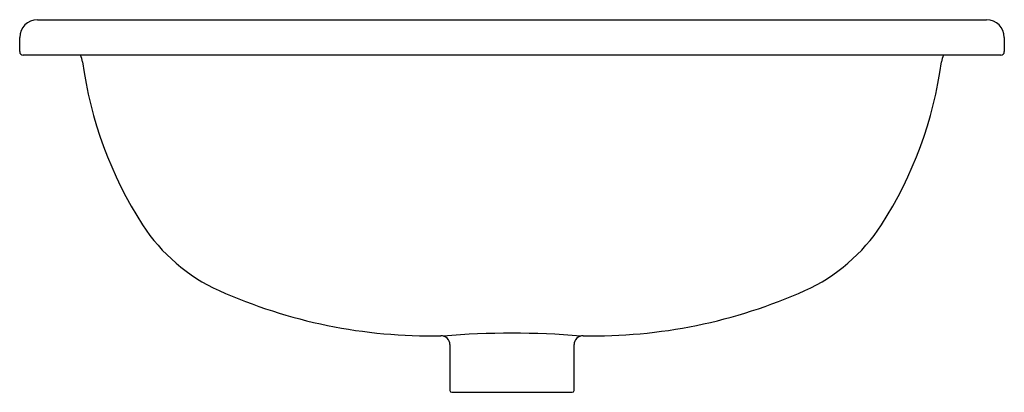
# Model space of a CAD drawing. Header units: millimetres. Extents: x 0 to 0.555, y -0.19 to 0.02.
import ezdxf

# ---------------------------------------------------------------- set-up
doc = ezdxf.new("R2010")
doc.units = ezdxf.units.MM
doc.layers.add('BLOCKS', color=3, linetype='Continuous')

msp = doc.modelspace()

# ---------------------------------------------------------------- linework, layer by layer
at = {"layer": 'BLOCKS'}
for p, q in [((0.01000000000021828, 0.01999999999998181), (0.5450000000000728, 0.01999999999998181)), ((0, 0.001999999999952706), (0, 0.009999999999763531)), ((0.555000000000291, 0.009999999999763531), (0.555000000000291, 0.001999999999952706)), ((0.03420417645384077, 0), (0.001999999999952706, 0)), ((0.5207958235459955, 0), (0.03420417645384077, 0)), ((0.5529999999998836, 0), (0.5207958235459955, 0)), ((0.242500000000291, -0.1631409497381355), (0.242500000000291, -0.1889999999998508)), ((0.3125, -0.1889999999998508), (0.3125, -0.1631409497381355)), ((0.24350000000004, -0.1900000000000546), (0.3114999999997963, -0.1900000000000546))]:
    msp.add_line(p, q, dxfattribs=at)
for centre, radius, start, end in [((0.01000000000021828, 0.009999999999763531), 0.01, 90, 180), ((0.5450000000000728, 0.009999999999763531), 0.01, 0, 90), ((0.001999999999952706, 0.001999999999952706), 0.002, 180, 270), ((0.02554392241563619, -0.004999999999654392), 0.01, 7.547052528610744, 29.99999999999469), ((0.5294560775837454, -0.004999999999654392), 0.01, 150.0000000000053, 172.4529474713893), ((0.5529999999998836, 0.001999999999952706), 0.002, 270, 0), ((0.2570804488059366, 0.02567582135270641), 0.2235597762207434, 187.5470525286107, 212.8678247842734), ((0.2979195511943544, 0.02567582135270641), 0.2235597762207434, 327.1321752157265, 352.4529474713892), ((0.1532995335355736, -0.0413804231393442), 0.1, 212.8678247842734, 245.8295971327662), ((0.4017004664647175, -0.0413804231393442), 0.1, 294.1704028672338, 327.1321752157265), ((0.2318318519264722, 0.1336036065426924), 0.2917986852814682, 245.8295971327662, 271.094279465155), ((0.3231681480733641, 0.1336036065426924), 0.2917986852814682, 268.905720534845, 294.1704028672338), ((0.2375000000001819, -0.1631409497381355), 0.005000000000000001, 0, 91.09427946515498), ((0.2775000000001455, -0.616420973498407), 0.4597551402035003, 85.1658846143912, 94.8341153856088), ((0.3175000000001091, -0.1631409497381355), 0.005000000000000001, 88.905720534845, 180), ((0.24350000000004, -0.1889999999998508), 0.001, 180, 270), ((0.3114999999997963, -0.1889999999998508), 0.001, 270, 0)]:
    msp.add_arc(centre, radius, start, end, dxfattribs=at)

doc.saveas('drawing.dxf')
